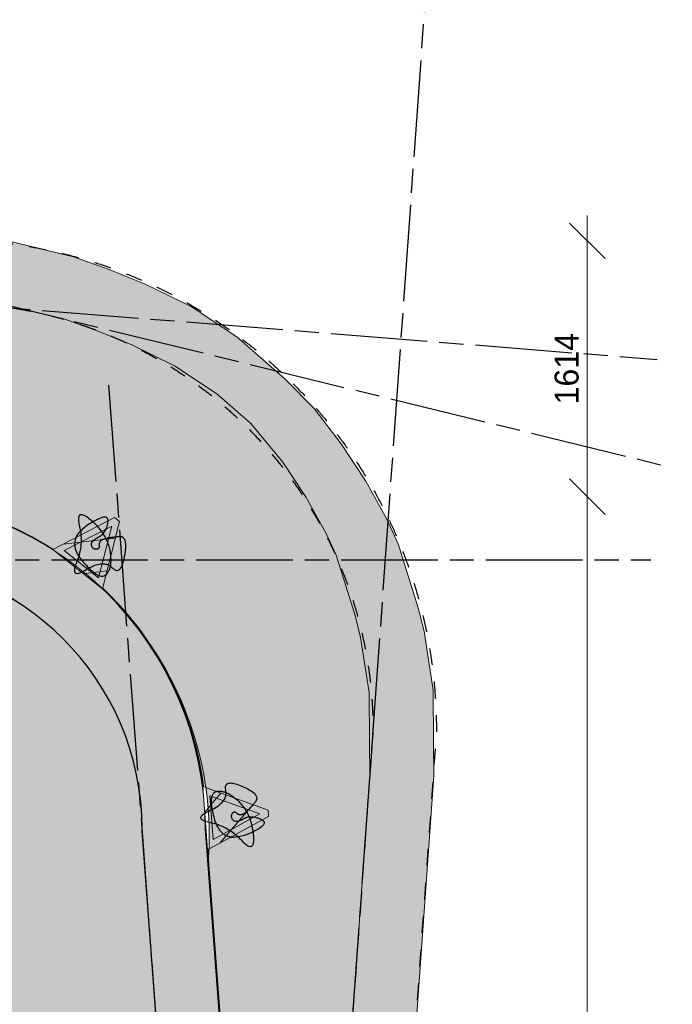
# Model space of a CAD drawing. Header units: millimetres. Extents: x -10538 to 13100, y -15694 to 32605.
# Tile 146 of 203: x 8858 to 12977, y 9224 to 15438. Entities that reach past the tile are written whole.
import ezdxf

# ---------------------------------------------------------------- set-up
doc = ezdxf.new("R2010")
doc.units = ezdxf.units.MM
doc.header["$LTSCALE"] = 100
doc.header["$PDMODE"] = 1
doc.header["$PDSIZE"] = -2
doc.linetypes.add('[LS] ISO-08 Long Dashed Short Dashed', pattern=[9.143999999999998, 6.095999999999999, -0.7620000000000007, 1.524, -0.7619999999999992])
doc.linetypes.add('[LS] Type-1', pattern=[2.12, 1.06, -1.06])
doc.layers.get('0').update_dxf_attribs({"lineweight": 5})
for name, color, linetype, lineweight in [('005 Geometrie Daken', 7, 'Continuous', 5), ('Geen', 7, 'Continuous', 9), ('Maatlijnen', 7, 'Continuous', 9), ('none', 7, 'Continuous', 13), ('plantenbak', 7, 'Continuous', 5)]:
    doc.layers.add(name, color=color, linetype=linetype, lineweight=lineweight)
for name, color, linetype, lineweight, true_color in [('Bloembak driehoek', 4, 'Vluchtweg', 5, 0x00ffff), ('Constructie _ STAAL', 6, 'Continuous', 5, 0xff00ff), ('dakgroen', 7, 'Continuous', 25, 0x007f00)]:
    doc.layers.add(name, color=color, linetype=linetype, lineweight=lineweight, true_color=true_color)
doc.styles.add('Arial', font='Arial.ttf')
doc.styles.add('Century Gothic', font='Century-Gothic_9791.ttf')
doc.linetypes.add('Vluchtweg', pattern='A,10,-5,10,-3.236565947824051,-11.03045832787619,["vluchtweg",Arial,S=1.76205150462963,R=0,X=-11.03045832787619,Y=-0.8810257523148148],-5', length=44.26702427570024)
doc.dimstyles.new('Arch', dxfattribs={"dimtxt": 101.0561342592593, "dimasz": 224.482421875, "dimexe": 317.5, "dimexo": 158.75, "dimgap": 158.75, "dimtad": 1, "dimdec": 4, "dimtxsty": 'Century Gothic', "dimblk": 'VW_SLASH-2', "dimblk1": 'VW_SLASH-2', "dimblk2": 'VW_SLASH-2', "dimcen": 0, "dimdle": 158.75, "dimazin": 0, "dimtfac": 1, "dimtdec": 4, "dimtix": 1, "dimtmove": 0, "dimatfit": 0, "dimldrblk": 'VW_FILLEDARROW', "dimfxl": 1, "dimfrac": 2, "dimtolj": 1, "dimarcsym": 0})
pattern_1 = [(45, (0, 0), (141.4213562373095, -141.4213562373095), [])]

# ---------------------------------------------------------------- blocks, each defined once
blk = doc.blocks.new('Groep-93')
at = {"layer": 'none', "linetype": 'Continuous', "lineweight": 0, "true_color": 0xdddddd, "transparency": 33554687}
h = blk.add_hatch(color=254, dxfattribs=at)
edge = h.paths.add_edge_path()
edge.add_line((-9171.523896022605, -11126.87979634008), (-9171.523895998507, -11133.81935285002))
edge.add_arc((-6071.523896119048, -11133.81935293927), 3099.999999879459, 179.9999999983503, 270.0000000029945)
edge.add_line((-6071.523895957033, -14233.81935281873), (-6066.499542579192, -14233.81935283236))
edge.add_line((-6066.499542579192, -14233.81935283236), (8435.933031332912, -12771.5388825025))
edge.add_arc((8430.867597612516, -9671.543021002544), 3099.999999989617, 270.0936219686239, 360.0000000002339)
edge.add_line((11530.86759760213, -9671.54302098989), (11530.86759762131, -9667.798279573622))
edge.add_line((11530.86759762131, -9667.798279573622), (10030.86417679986, 10332.24732913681))
edge.add_arc((7930.867597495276, 10328.45697908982), 2099.999999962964, 0.1034148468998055, 90.0000000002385)
edge.add_line((7930.867597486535, 12428.45697905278), (-4569.13240250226, 12428.4569790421))
edge.add_arc((-4569.1324023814, 10328.45697898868), 2100.000000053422, 90.00000000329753, 179.8083648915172)
edge.add_line((-6669.120656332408, 10335.48075946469), (-9171.523896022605, -11126.87979634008))
at = {"layer": 'none', "linetype": 'Continuous', "lineweight": 0, "true_color": 0x9faa7d, "transparency": 33554556}
h = blk.add_hatch(color=73, dxfattribs=at)
edge = h.paths.add_edge_path()
edge.add_line((-6269.21348757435, 10307.0568986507), (-8771.447785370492, -11154.09228066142))
edge.add_arc((-6071.523896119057, -11133.81935293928), 2699.999999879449, 180.4302089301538, 269.6885412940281)
edge.add_line((-6086.200969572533, -13833.77946058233), (8415.509653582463, -12371.57172056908))
edge.add_line((8415.509653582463, -12371.57172056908), (8435.279426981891, -12371.53941650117))
edge.add_arc((8430.86759761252, -9671.543021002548), 2699.999999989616, 270.0936219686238, 359.7678713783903)
edge.add_line((11130.84543885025, -9682.481794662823), (9630.891211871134, 10316.9078961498))
edge.add_line((9630.891211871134, 10316.9078961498), (9630.864828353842, 10331.52535769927))
edge.add_arc((7930.867597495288, 10328.45697908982), 1699.999999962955, 0.103414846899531, 90.00000000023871)
edge.add_line((7930.867597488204, 12028.45697905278), (-4569.132402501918, 12028.4569790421))
edge.add_arc((-4569.132402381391, 10328.45697898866), 1700.000000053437, 90.00000000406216, 179.8083648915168)
edge.add_line((-6269.122893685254, 10334.14289651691), (-6269.21348757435, 10307.0568986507))
h.paths.add_polyline_path([(-952.5119487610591, 5902.786832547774), (1523.040146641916, 5902.786832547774), (1523.040146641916, -2250.757002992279), (-952.5119487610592, -2250.757002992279)])
h = blk.add_hatch(color=73, dxfattribs=at)
edge = h.paths.add_edge_path()
edge.add_line((-6269.21348757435, 10307.0568986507), (-8302.508787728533, -7132.098899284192))
edge.add_line((-8302.508787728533, -7132.09889928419), (10939.5667216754, -7132.098899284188))
edge.add_line((10939.5667216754, -7132.098899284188), (9630.891211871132, 10316.9078961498))
edge.add_line((9630.891211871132, 10316.9078961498), (9630.864828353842, 10331.52535769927))
edge.add_arc((7930.867597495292, 10328.45697908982), 1699.99999996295, 0.1034148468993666, 90.00000000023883)
edge.add_line((7930.867597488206, 12028.45697905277), (-4569.13240250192, 12028.4569790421))
edge.add_arc((-4569.132402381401, 10328.45697898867), 1700.000000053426, 90.00000000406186, 179.808364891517)
edge.add_line((-6269.122893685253, 10334.14289651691), (-6269.21348757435, 10307.0568986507))
h.paths.add_polyline_path([(5296.280631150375, -942.0988992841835), (6196.280630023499, -942.0988992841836), (6196.280630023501, -2042.098899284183), (5296.280631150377, -2042.098899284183)])
h.paths.add_polyline_path([(-950.5738434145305, 5902.786832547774), (1574.711438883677, 5902.786832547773), (1574.711438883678, -2250.757002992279), (-950.5738434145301, -2250.757002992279)])
at = {"layer": 'none', "color": 7, "linetype": 'Continuous', "lineweight": 25, "transparency": 33554687, "flags": 128}
for points in [[(-9171.523896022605, -11126.87979634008), (-9171.523895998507, -11133.81935285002, 0.4142135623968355), (-6071.523895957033, -14233.81935281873), (-6066.499542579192, -14233.81935283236), (8435.933031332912, -12771.5388825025, 0.4137350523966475), (11530.86759760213, -9671.54302098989), (11530.86759762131, -9667.798279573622), (10030.86417679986, 10332.24732913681, 0.4136850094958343), (7930.867597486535, 12428.45697905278), (-4569.132402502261, 12428.4569790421, 0.4132342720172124), (-6669.120656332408, 10335.48075946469)], [(-6269.21348757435, 10307.0568986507), (-8771.447785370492, -11154.09228066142, 0.4104272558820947), (-6086.200969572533, -13833.77946058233), (8415.509653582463, -12371.57172056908), (8435.279426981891, -12371.53941650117, 0.4125493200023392), (11130.84543885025, -9682.481794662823), (9630.891211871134, 10316.9078961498), (9630.864828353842, 10331.52535769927, 0.4136850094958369), (7930.867597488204, 12028.45697905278), (-4569.132402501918, 12028.4569790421, 0.4132342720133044), (-6269.122893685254, 10334.14289651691)], [(-6269.21348757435, 10307.0568986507), (-8302.508787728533, -7132.09889928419), (10939.5667216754, -7132.098899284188), (9630.891211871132, 10316.9078961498), (9630.864828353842, 10331.52535769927, 0.4136850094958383), (7930.867597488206, 12028.45697905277), (-4569.132402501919, 12028.4569790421, 0.4132342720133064), (-6269.122893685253, 10334.14289651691)]]:
    blk.add_lwpolyline(points, format="xyb", close=True, dxfattribs=at)
blk = doc.blocks.new('Groep-94')
at = {"layer": 'none', "color": 7, "linetype": '[LS] Type-1', "lineweight": 25, "transparency": 33554687, "flags": 128}
for points in [[(-4611.768515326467, -12147.76141063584, -0.4138929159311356), (-6711.767256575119, -10050.06065745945), (-7211.768515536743, 11949.95883186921), (-7211.76851558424, 11952.2303873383, -0.4142135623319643), (-4111.768515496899, 15052.23038734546), (-4107.774927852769, 15052.23038727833), (8392.257755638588, 14052.23597475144, -0.4138332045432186), (11488.23148450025, 10952.2385893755), (11488.23148443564, 10948.67170467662), (9988.228381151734, -10051.37174374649, -0.4137101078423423), (7888.23148460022, -12147.76141063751)], [(-6311.777204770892, -10040.75557562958), (-6811.760362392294, 11958.86568436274, -0.4122296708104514), (-4123.434253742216, 14652.2051854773), (8376.024066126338, 13652.25672166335), (8391.738236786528, 13652.23631212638, -0.4127036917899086), (11088.21138076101, 10962.65779227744), (9588.252909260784, -10036.76081117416), (9588.22897228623, -10050.68406122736, -0.4137101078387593), (7888.231484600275, -11747.76141063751), (-4611.768515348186, -11747.76141063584, -0.4138929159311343), (-6311.767496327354, -10049.62270571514)]]:
    blk.add_lwpolyline(points, format="xyb", close=True, dxfattribs=at)
blk = doc.blocks.new('VW_SLASH-2')
at = {"color": 0, "linetype": 'ByBlock', "lineweight": -2, "transparency": 16777216}
blk.add_line((0.707182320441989, 0), (-1, 0), dxfattribs=at)
at = {"color": 0, "linetype": 'Continuous', "lineweight": 20, "transparency": 16777216, "flags": 128}
blk.add_lwpolyline([(0.5000534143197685, 0.5000534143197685), (-0.5000534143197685, -0.5000534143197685)], dxfattribs=at)
blk = doc.blocks.new('*D201')
at = {"layer": 'Defpoints', "color": 0, "transparency": 33554687}
for p in [(-6669.132402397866, 17937.90110071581), (10026.08461042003, 10332.24732913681), (-6669.132402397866, 10299.06736379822)]:
    blk.add_point(p, dxfattribs=at)
at = {"layer": 'Maatlijnen', "color": 0, "lineweight": -2, "transparency": 33554687}
blk.add_line((9801.602188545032, 17937.90110071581), (-6444.649980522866, 17937.90110071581), dxfattribs=at)
at = {"layer": 'Maatlijnen', "color": 0, "lineweight": -2, "xscale": 224.482421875, "yscale": 224.482421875, "zscale": 224.482421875, "rotation": 180}
blk.add_blockref('VW_SLASH-2', (-6669.132402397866, 17937.90110071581), dxfattribs=at)
at = {"layer": 'Maatlijnen', "color": 0, "lineweight": -2, "xscale": 224.482421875, "yscale": 224.482421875, "zscale": 224.482421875}
blk.add_blockref('VW_SLASH-2', (10026.08461042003, 17937.90110071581), dxfattribs=at)
at = {"layer": 'Maatlijnen', "color": 0, "lineweight": 9, "transparency": 33554687, "insert": (1678.476104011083, 18067.50599233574), "char_height": 151.5842013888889, "attachment_point": 5, "style": 'Century Gothic'}
blk.add_mtext('\\A1;16695', dxfattribs=at)
blk = doc.blocks.new('VW_FILLEDARROW')
at = {"color": 0, "linetype": 'Continuous', "lineweight": 5, "transparency": 16777216, "flags": 128}
blk.add_lwpolyline([(-1.414364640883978, 0.3789778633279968), (0, 0), (-1.414364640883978, -0.3789778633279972)], close=True, dxfattribs=at)
blk = doc.blocks.new('*D202')
at = {"layer": 'Defpoints', "color": 0, "transparency": 33554687}
for p in [(10026.08461042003, 17937.90110071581), (10026.08461042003, 10332.24732913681), (11526.08461042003, -9671.54302098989)]:
    blk.add_point(p, dxfattribs=at)
at = {"layer": 'Maatlijnen', "color": 0, "lineweight": -2, "transparency": 33554687}
blk.add_line((11301.60218854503, 17937.90110071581), (10250.56703229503, 17937.90110071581), dxfattribs=at)
at = {"layer": 'Maatlijnen', "color": 0, "lineweight": -2, "xscale": 224.482421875, "yscale": 224.482421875, "zscale": 224.482421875, "rotation": 180}
blk.add_blockref('VW_SLASH-2', (10026.08461042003, 17937.90110071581), dxfattribs=at)
at = {"layer": 'Maatlijnen', "color": 0, "lineweight": -2, "xscale": 224.482421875, "yscale": 224.482421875, "zscale": 224.482421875}
blk.add_blockref('VW_SLASH-2', (11526.08461042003, 17937.90110071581), dxfattribs=at)
at = {"layer": 'Maatlijnen', "color": 0, "lineweight": 9, "transparency": 33554687, "insert": (10776.08461042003, 18067.50599233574), "char_height": 151.5842013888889, "attachment_point": 5, "style": 'Century Gothic'}
blk.add_mtext('\\A1;1500', dxfattribs=at)
blk = doc.blocks.new('bloembak')
at = {"color": 255, "linetype": 'Continuous', "lineweight": 9, "transparency": 33554687}
blk.add_wipeout([(-20.000000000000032, -400.0000000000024), (-200.00000000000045, -5.684341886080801e-13), (199.9999999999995, 0), (19.99999999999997, -400.00000000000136)], dxfattribs=at).dxf.layer = 'Bloembak driehoek'
at = {"layer": 'Bloembak driehoek', "linetype": 'Continuous', "lineweight": 5, "transparency": 33554687}
h = blk.add_hatch(dxfattribs=at)
h.set_pattern_fill('[LA] Baksteen 2mm', style=0, pattern_type=2)
h.set_pattern_definition(pattern_1)
h.paths.add_polyline_path([(-19.99999999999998, -400.0000000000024), (-200.0000000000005, -4.662936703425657e-13), (199.9999999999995, 0), (20.00000000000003, -400.0000000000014)])
at = {"layer": 'Bloembak driehoek', "color": 7, "linetype": 'Continuous', "lineweight": 9, "transparency": 33554687, "flags": 128}
blk.add_lwpolyline([(-19.99999999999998, -400.0000000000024), (-200.0000000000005, -4.662936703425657e-13), (199.9999999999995, 0), (20.00000000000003, -400.0000000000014)], close=True, dxfattribs=at)
at = {"color": 255, "linetype": 'Continuous', "lineweight": 9, "transparency": 33554687}
blk.add_wipeout([(-2.0961010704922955e-13, -346.970168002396), (-138.1365756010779, -40.0000000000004), (138.13657560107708, -40.000000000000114)], dxfattribs=at).dxf.layer = 'plantenbak'
at = {"layer": 'Bloembak driehoek', "linetype": 'Continuous', "lineweight": 0, "true_color": 0xd7e0d6, "transparency": 33554687}
blk.add_hatch(color=254, dxfattribs=at).paths.add_polyline_path([(-2.081668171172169e-13, -346.970168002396), (-138.1365756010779, -40.00000000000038), (138.1365756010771, -40.00000000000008)])
at = {"layer": 'plantenbak', "linetype": 'Continuous', "lineweight": 5, "transparency": 33554687}
h = blk.add_hatch(dxfattribs=at)
h.set_pattern_fill('[LA] Baksteen 2mm', style=0, pattern_type=2)
h.set_pattern_definition(pattern_1)
h.paths.add_polyline_path([(-2.081668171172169e-13, -346.970168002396), (-138.1365756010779, -40.00000000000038), (138.1365756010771, -40.00000000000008)])
at = {"layer": 'Bloembak driehoek', "color": 7, "linetype": 'Continuous', "lineweight": 9, "transparency": 33554687, "flags": 128}
blk.add_lwpolyline([(-2.081668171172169e-13, -346.970168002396), (-138.1365756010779, -40.00000000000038), (138.1365756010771, -40.00000000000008)], close=True, dxfattribs=at)
at = {"layer": 'plantenbak', "linetype": 'Continuous', "lineweight": 9, "transparency": 33554687, "flags": 128}
blk.add_lwpolyline([(-2.081668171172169e-13, -346.970168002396), (-138.1365756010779, -40.00000000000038), (138.1365756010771, -40.00000000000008)], close=True, dxfattribs=at)
at = {"layer": 'plantenbak', "color": 85, "lineweight": 25, "true_color": 0x5baa38, "transparency": 33554687}
blk.add_open_spline([(-13.26252060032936, -252.43277609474), (-33.42381092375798, -281.3356559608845), (-122.1334883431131, -365.1809028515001), (-243.1012302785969, -133.6083162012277), (-89.8754238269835, -153.5714702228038), (-1.165746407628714, 85.98637803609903), (64.00096492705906, -145.586208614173), (256.898769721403, -297.3061791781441), (-1.165746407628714, -293.1005869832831), (-166.4883270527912, -153.5714702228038), (-160.4399399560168, -25.80728448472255), (175.6487697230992, -92.30957842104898), (71.41489875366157, -414.0136219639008), (-1.568972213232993, -293.4664111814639), (44.39876972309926, -192.4247958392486), (6.022522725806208, -156.6907501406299), (-33.02995743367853, -184.8762171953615), (6.898769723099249, -223.5298962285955), (-13.26252060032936, -252.43277609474)], degree=2, dxfattribs=at)
blk = doc.blocks.new('Groep-97')
at = {"layer": 'Bloembak driehoek', "color": 7, "transparency": 33554687, "xscale": -1, "rotation": 94.32140052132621}
blk.add_blockref('bloembak', (10028.46352291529, 10399.37118421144), dxfattribs=at)
blk = doc.blocks.new('Groep-98')
at = {"layer": 'Bloembak driehoek', "color": 7, "transparency": 33554687, "rotation": 141.5926430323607}
blk.add_blockref('bloembak', (9223.038469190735, 11970.48842992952), dxfattribs=at)
blk = doc.blocks.new('Groep-99')
at = {"layer": 'Bloembak driehoek', "color": 7, "transparency": 33554687}
for name in ['Groep-98', 'Groep-97']:
    blk.add_blockref(name, (0, 0), dxfattribs=at)
blk = doc.blocks.new('*D216')
at = {"layer": 'Defpoints', "color": 0, "transparency": 33554687}
for p in [(8670.635039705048, 14042.78683254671), (12440.63503970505, 14042.78683254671), (7679.761207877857, 12428.4569790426)]:
    blk.add_point(p, dxfattribs=at)
at = {"layer": 'Maatlijnen', "color": 0, "lineweight": -2, "transparency": 33554687}
blk.add_line((12440.63503970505, 12652.9394009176), (12440.63503970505, 13818.30441067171), dxfattribs=at)
at = {"layer": 'Maatlijnen', "color": 0, "lineweight": -2, "xscale": 224.482421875, "yscale": 224.482421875, "zscale": 224.482421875}
for p, rotation in [((12440.63503970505, 14042.78683254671), 90), ((12440.63503970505, 12428.4569790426), 270)]:
    blk.add_blockref('VW_SLASH-2', p, dxfattribs=dict(at, rotation=rotation))
at = {"layer": 'Maatlijnen', "color": 0, "lineweight": 9, "transparency": 33554687, "insert": (12311.03014808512, 13235.62190579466), "char_height": 151.5842013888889, "attachment_point": 5, "rotation": 90, "style": 'Century Gothic'}
blk.add_mtext('\\A1;1614', dxfattribs=at)
blk = doc.blocks.new('*D217')
at = {"layer": 'Defpoints', "color": 0, "transparency": 33554687}
for p in [(7679.761207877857, 12428.4569790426), (12440.63503970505, 12428.4569790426), (8435.933031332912, -12771.5388825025)]:
    blk.add_point(p, dxfattribs=at)
at = {"layer": 'Maatlijnen', "color": 0, "lineweight": -2, "transparency": 33554687}
blk.add_line((12440.63503970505, -12547.0564606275), (12440.63503970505, 12203.9745571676), dxfattribs=at)
at = {"layer": 'Maatlijnen', "color": 0, "lineweight": -2, "xscale": 224.482421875, "yscale": 224.482421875, "zscale": 224.482421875}
for p, rotation in [((12440.63503970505, 12428.4569790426), 90.00000000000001), ((12440.63503970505, -12771.5388825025), 270)]:
    blk.add_blockref('VW_SLASH-2', p, dxfattribs=dict(at, rotation=rotation))
at = {"layer": 'Maatlijnen', "color": 0, "lineweight": 9, "transparency": 33554687, "insert": (12311.03014808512, -171.5409517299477), "char_height": 151.5842013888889, "attachment_point": 5, "rotation": 90.00000000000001, "style": 'Century Gothic'}
blk.add_mtext('\\A1;25200', dxfattribs=at)
blk = doc.blocks.new('Groep-100')
at = {"layer": 'Geen', "color": 5, "linetype": '[LS] ISO-08 Long Dashed Short Dashed', "lineweight": 25, "true_color": 0x0000ff, "transparency": 33554687}
for p, q in [((-9230.030423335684, 18035.18011459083), (12977.24845580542, 12611.72642379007)), ((11584.6540849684, 17917.90110071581), (9246.918529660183, -14831.57389928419)), ((-9230.030423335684, 15058.01074720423), (12882.63564568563, 13293.63086791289)), ((11516.74419558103, -14831.57389928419), (9420.702914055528, 13136.14930639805)), ((-9230.030423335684, 12028.45697904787), (12840.63503970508, 12028.45697904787))]:
    blk.add_line(p, q, dxfattribs=at)
blk = doc.blocks.new('Groep-101')
at = {"layer": 'Constructie _ STAAL', "color": 7, "transparency": 33554546}
blk.add_blockref('Groep-100', (0, 0), dxfattribs=at)
blk = doc.blocks.new('Groep-131')
at = {"layer": '005 Geometrie Daken'}
blk.add_line((9630.329604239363, 10317.07416995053), (9630.304794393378, 10331.69801612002), dxfattribs=at)
blk = doc.blocks.new('Groep-145')
at = {"layer": 'none', "linetype": 'Continuous', "lineweight": 0, "true_color": 0xdddddd, "transparency": 33554687}
h = blk.add_hatch(color=254, dxfattribs=at)
edge = h.paths.add_edge_path()
edge.add_line((-7088.383903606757, 6696.131470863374), (-7202.355308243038, 12136.45635651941))
edge.add_arc((-4107.797344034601, 11952.776815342), 3100.004381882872, 176.6031563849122, 179.9999664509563)
edge.add_line((-7207.801725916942, 11952.77863052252), (-7306.002621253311, 14070.69274633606))
edge.add_arc((-4217.992457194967, 14082.68258219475), 3088.033440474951, 85.75147366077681, 180.2224615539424, ccw=False)
edge.add_line((-3989.222167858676, 17162.23038734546), (9198.170711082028, 13942.04894028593))
edge.add_line((9198.170711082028, 13942.04894028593), (9310.34880323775, 13902.32817540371))
edge.add_line((9310.34880323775, 13902.32817540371), (9198.170711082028, 13942.04894028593))
edge.add_line((9198.170711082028, 13942.04894028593), (9422.526895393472, 13862.6074105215))
edge.add_line((9422.526895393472, 13862.6074105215), (9650.981594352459, 13769.34728764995))
edge.add_line((9650.981594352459, 13769.34728764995), (9939.64611802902, 13627.73587550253))
edge.add_line((9939.64611802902, 13627.73587550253), (10228.64416543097, 13436.13451634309))
edge.add_line((10228.64416543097, 13436.13451634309), (10529.93292287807, 13173.79329169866))
edge.add_line((10529.93292287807, 13173.79329169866), (10715.74496850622, 12983.92258912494))
edge.add_line((10715.74496850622, 12983.92258912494), (10887.18180404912, 12762.1402376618))
edge.add_line((10887.18180404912, 12762.1402376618), (11042.34117191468, 12526.38845947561))
edge.add_line((11042.34117191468, 12526.38845947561), (11174.49793566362, 12286.78937722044))
edge.add_line((11174.49793566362, 12286.78937722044), (11247.62449484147, 12130.75119295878))
edge.add_line((11247.62449484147, 12130.75119295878), (11371.92239874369, 11732.16375450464))
edge.add_line((11371.92239874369, 11732.16375450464), (11410.30957154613, 11579.74845027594))
edge.add_line((11410.30957154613, 11579.74845027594), (11468.7899471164, 11207.90969487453))
edge.add_line((11468.7899471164, 11207.90969487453), (11470.37059282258, 10877.73898565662))
edge.add_line((11470.37059282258, 10877.73898565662), (11471.8168976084, 10663.88067666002))
edge.add_line((11471.8168976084, 10663.88067666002), (10759.25169975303, 687.9679060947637))
edge.add_line((10759.25169975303, 687.9679060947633), (10035.93074294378, 10332.24732913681))
edge.add_arc((7935.934163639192, 10328.45697908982), 2099.99999996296, 0.1034148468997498, 90.00000000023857)
edge.add_line((7935.934163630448, 12428.45697905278), (-4564.065836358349, 12428.4569790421))
edge.add_arc((-4564.065836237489, 10328.45697898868), 2100.000000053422, 90.00000000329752, 179.8083648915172)
edge.add_line((-6664.054090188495, 10335.48075946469), (-6669.132402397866, 10299.06736379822))
edge.add_line((-6669.132402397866, 10299.06736379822), (-6679.608337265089, 10265.25575282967))
edge.add_line((-6679.608337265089, 10265.25575282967), (-6722.209256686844, 9918.486490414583))
edge.add_line((-6722.209256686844, 9918.486490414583), (-7088.383903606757, 6696.131470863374))
at = {"layer": 'none', "linetype": 'Continuous', "lineweight": 0, "true_color": 0xc4dcc4, "transparency": 33554526}
h = blk.add_hatch(color=254, dxfattribs=at)
edge = h.paths.add_edge_path()
edge.add_arc((-4315.869235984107, 14166.29968294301), 2613.930553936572, 83.60890698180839, 181.0450960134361, ccw=False)
edge.add_line((-4024.901010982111, 16763.98527454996), (9141.96919602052, 13548.37695040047))
edge.add_line((9141.96919602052, 13548.37695040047), (9244.65860335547, 13512.01600214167))
edge.add_line((9244.65860335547, 13512.01600214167), (9141.96919602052, 13548.37695040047))
edge.add_line((9141.96919602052, 13548.37695040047), (9347.34801069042, 13475.65505388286))
edge.add_line((9347.34801069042, 13475.65505388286), (9565.08129174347, 13386.77164445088))
edge.add_line((9565.08129174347, 13386.77164445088), (9835.962173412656, 13253.88443098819))
edge.add_line((9835.962173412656, 13253.88443098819), (10103.23214253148, 13076.68846095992))
edge.add_line((10103.23214253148, 13076.68846095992), (10317.2650058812, 12890.32357977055))
edge.add_line((10317.2650058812, 12890.32357977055), (10519.79483317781, 12645.48187731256))
edge.add_line((10519.79483317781, 12645.48187731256), (10666.48335309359, 12422.60084933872))
edge.add_line((10666.48335309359, 12422.60084933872), (10791.6903710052, 12195.60159684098))
edge.add_line((10791.6903710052, 12195.60159684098), (10856.24510901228, 12057.85405043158))
edge.add_line((10856.24510901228, 12057.85405043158), (10974.8345793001, 11677.57190804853))
edge.add_line((10974.8345793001, 11677.57190804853), (11009.64693204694, 11539.35033694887))
edge.add_line((11009.64693204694, 11539.35033694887), (11064.3629785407, 11191.44650715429))
edge.add_line((11064.3629785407, 11191.44650715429), (11065.87204369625, 10876.22778943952))
edge.add_line((11065.87204369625, 10876.22778943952), (11067.26686059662, 10669.98275270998))
edge.add_line((11067.26686059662, 10669.98275270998), (10549.88487815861, 3426.6349981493))
edge.add_line((10549.88487815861, 3426.6349981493), (10047.4142252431, 10126.24370293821))
edge.add_arc((7916.602859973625, 10291.31636812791), 2137.195840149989, 355.5701784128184, 449.5880913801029)
edge.add_line((7931.967373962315, 12428.45697905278), (-4392.875610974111, 12428.4569790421))
edge.add_arc((-4556.607416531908, 10322.25685661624), 2112.554628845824, 85.55487999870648, 179.6413447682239)
edge.add_line((-6669.120656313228, 10335.48075946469), (-6692.157450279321, 10137.90110071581))
edge.add_line((-6692.157450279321, 10137.90110071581), (-6704.746935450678, 10107.37802231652))
edge.add_line((-6704.746935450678, 10107.37802231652), (-6741.089485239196, 9811.551562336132))
edge.add_line((-6741.089485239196, 9811.551562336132), (-6929.364960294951, 14118.62327565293))
at = {"layer": 'none', "color": 7, "linetype": 'Continuous', "lineweight": 9, "transparency": 33554687, "flags": 128}
for points in [[(-3989.222167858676, 17162.23038734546), (9198.170711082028, 13942.04894028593), (9310.34880323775, 13902.32817540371), (9198.170711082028, 13942.04894028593), (9422.526895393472, 13862.6074105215), (9650.981594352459, 13769.34728764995), (9939.64611802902, 13627.73587550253), (10228.64416543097, 13436.13451634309), (10529.93292287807, 13173.79329169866), (10715.74496850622, 12983.92258912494), (10887.18180404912, 12762.1402376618), (11042.34117191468, 12526.38845947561), (11174.49793566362, 12286.78937722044), (11247.62449484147, 12130.75119295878), (11371.92239874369, 11732.16375450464), (11410.30957154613, 11579.74845027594), (11468.7899471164, 11207.90969487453), (11470.37059282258, 10877.73898565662), (11471.8168976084, 10663.88067666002), (10759.25169975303, 687.9679060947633), (10035.93074294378, 10332.24732913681, 0.413685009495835), (7935.934163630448, 12428.45697905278), (-4564.065836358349, 12428.4569790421, 0.4132342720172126)], [(-4024.901010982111, 16763.98527454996), (9141.96919602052, 13548.37695040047), (9244.65860335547, 13512.01600214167), (9141.96919602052, 13548.37695040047), (9347.34801069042, 13475.65505388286), (9565.08129174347, 13386.77164445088), (9835.962173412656, 13253.88443098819), (10103.23214253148, 13076.68846095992), (10317.2650058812, 12890.32357977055), (10519.79483317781, 12645.48187731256), (10666.48335309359, 12422.60084933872), (10791.6903710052, 12195.60159684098), (10856.24510901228, 12057.85405043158), (10974.8345793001, 11677.57190804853), (11009.64693204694, 11539.35033694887), (11064.3629785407, 11191.44650715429), (11065.87204369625, 10876.22778943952), (11067.26686059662, 10669.98275270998), (10549.88487815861, 3426.6349981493), (10047.4142252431, 10126.24370293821, 0.4349053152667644), (7931.967373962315, 12428.45697905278), (-4392.875610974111, 12428.4569790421, 0.4352610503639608)]]:
    blk.add_lwpolyline(points, format="xyb", dxfattribs=at)
at = {"layer": 'Geen', "color": 7, "transparency": 33554687}
for name in ['Groep-94', 'Groep-93']:
    blk.add_blockref(name, (0, 0), dxfattribs=at)
at = {"layer": 'Maatlijnen', "color": 5, "lineweight": 9, "true_color": 0x0000ff, "transparency": 33554687}
for base, p1, p2, picture, middle in [((-6669.132402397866, 17937.90110071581), (10026.08461042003, 10332.24732913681), (-6669.132402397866, 10299.06736379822), '*D201', (1678.476104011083, 18067.50599233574)), ((10026.08461042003, 17937.90110071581), (11526.08461042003, -9671.54302098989), (10026.08461042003, 10332.24732913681), '*D202', (10776.08461042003, 18067.50599233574))]:
    dim = blk.add_linear_dim(base=base, p1=p1, p2=p2, dimstyle='Arch', override={"dimtxt": 151.5842013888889, "dimgap": 50, "dimdec": 0, "dimpost": '<>', "dimtxsty": 'Century Gothic', "dimse1": 1, "dimse2": 1, "dimtmove": 2}, dxfattribs=at)
    dim.commit()
    dim.dimension.update_dxf_attribs({"geometry": picture, "text_midpoint": middle})
at = {"layer": 'Bloembak driehoek', "color": 7, "transparency": 33554687}
blk.add_blockref('Groep-99', (0, 0), dxfattribs=at)
at = {"layer": 'dakgroen', "linetype": 'Continuous', "lineweight": 25, "true_color": 0x007f00, "transparency": 33554526}
h = blk.add_hatch(dxfattribs=at)
h.set_pattern_fill('Plus', color=96, style=0, pattern_type=2)
h.set_pattern_definition([(0, (-37.5, 0), (0, 300), [75, -225]), (90, (0, -37.5), (-300, 1.83697019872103e-14), [75, -225])])
edge = h.paths.add_edge_path()
edge.add_line((9141.969196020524, 13548.37695040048), (-4024.901010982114, 16763.98527454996))
edge.add_arc((-4315.869235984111, 14166.29968294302), 2613.930553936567, 83.60890698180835, 181.0450960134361)
edge.add_line((-6929.364960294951, 14118.62327565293), (-6741.089485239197, 9811.551562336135))
edge.add_line((-6741.089485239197, 9811.551562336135), (-6704.746935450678, 10107.37802231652))
edge.add_line((-6704.746935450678, 10107.37802231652), (-6692.15745027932, 10137.90110071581))
edge.add_line((-6692.15745027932, 10137.90110071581), (-6669.120656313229, 10335.48075946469))
edge.add_arc((-4556.60741653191, 10322.25685661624), 2112.554628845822, 85.55487999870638, 179.6413447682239, ccw=False)
edge.add_line((-4392.875610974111, 12428.4569790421), (7931.967373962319, 12428.45697905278))
edge.add_arc((7916.602859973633, 10291.31636812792), 2137.195840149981, -4.429821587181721, 89.58809138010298, ccw=False)
edge.add_line((10047.4142252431, 10126.24370293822), (10549.88487815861, 3426.634998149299))
edge.add_line((10549.88487815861, 3426.634998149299), (11067.26686059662, 10669.98275270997))
edge.add_line((11067.26686059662, 10669.98275270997), (11065.87204369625, 10876.22778943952))
edge.add_line((11065.87204369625, 10876.22778943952), (11064.3629785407, 11191.44650715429))
edge.add_line((11064.3629785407, 11191.44650715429), (11009.64693204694, 11539.35033694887))
edge.add_line((11009.64693204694, 11539.35033694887), (10974.8345793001, 11677.57190804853))
edge.add_line((10974.8345793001, 11677.57190804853), (10856.24510901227, 12057.85405043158))
edge.add_line((10856.24510901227, 12057.85405043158), (10791.69037100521, 12195.60159684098))
edge.add_line((10791.69037100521, 12195.60159684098), (10666.48335309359, 12422.60084933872))
edge.add_line((10666.48335309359, 12422.60084933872), (10519.79483317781, 12645.48187731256))
edge.add_line((10519.79483317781, 12645.48187731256), (10317.2650058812, 12890.32357977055))
edge.add_line((10317.2650058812, 12890.32357977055), (10103.23214253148, 13076.68846095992))
edge.add_line((10103.23214253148, 13076.68846095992), (9835.962173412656, 13253.88443098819))
edge.add_line((9835.962173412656, 13253.88443098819), (9565.08129174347, 13386.77164445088))
edge.add_line((9565.08129174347, 13386.77164445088), (9347.34801069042, 13475.65505388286))
edge.add_line((9347.34801069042, 13475.65505388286), (9141.969196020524, 13548.37695040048))
h.paths.add_polyline_path([(-5276.959853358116, 14361.84207457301), (2723.040146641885, 14361.84207457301), (2723.040146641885, 12461.84207457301), (-5276.959853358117, 12461.84207457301)])
at = {"layer": 'dakgroen', "linetype": 'Continuous', "lineweight": 5, "transparency": 33554687, "flags": 128}
blk.add_lwpolyline([(-4392.875610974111, 12428.4569790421), (7931.967373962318, 12428.45697905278, -0.4349053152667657), (10047.4142252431, 10126.24370293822), (10549.88487815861, 3426.634998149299), (11067.26686059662, 10669.98275270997), (11065.87204369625, 10876.22778943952), (11064.3629785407, 11191.44650715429), (11009.64693204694, 11539.35033694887), (10974.8345793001, 11677.57190804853), (10856.24510901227, 12057.85405043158), (10791.69037100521, 12195.60159684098), (10666.48335309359, 12422.60084933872), (10519.79483317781, 12645.48187731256), (10317.2650058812, 12890.32357977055), (10103.23214253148, 13076.68846095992), (9835.962173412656, 13253.88443098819), (9565.08129174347, 13386.77164445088), (9347.34801069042, 13475.65505388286), (9141.969196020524, 13548.37695040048), (-4024.901010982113, 16763.98527454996, 0.4527585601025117)], format="xyb", dxfattribs=at)
at = {"layer": 'Constructie _ STAAL', "color": 7, "transparency": 33554546}
blk.add_blockref('Groep-101', (0, 0), dxfattribs=at)
at = {"layer": 'Geen', "color": 7, "transparency": 33554687}
blk.add_blockref('Groep-131', (0, 0), dxfattribs=at)
at = {"layer": 'Maatlijnen', "color": 5, "lineweight": 9, "true_color": 0x0000ff, "transparency": 33554687}
for base, p1, p2, picture, middle in [((12440.63503970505, 14042.78683254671), (7679.761207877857, 12428.4569790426), (8670.635039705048, 14042.78683254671), '*D216', (12311.03014808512, 13235.62190579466)), ((12440.63503970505, 12428.4569790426), (8435.933031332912, -12771.5388825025), (7679.761207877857, 12428.4569790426), '*D217', (12311.03014808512, -171.5409517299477))]:
    dim = blk.add_linear_dim(base=base, p1=p1, p2=p2, angle=270, dimstyle='Arch', override={"dimtxt": 151.5842013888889, "dimgap": 50, "dimdec": 0, "dimpost": '<>', "dimtxsty": 'Century Gothic', "dimse1": 1, "dimse2": 1, "dimtmove": 2}, dxfattribs=at)
    dim.commit()
    dim.dimension.update_dxf_attribs({"geometry": picture, "text_midpoint": middle})

msp = doc.modelspace()

# ---------------------------------------------------------------- block references
at = {"layer": 'none', "color": 7}
msp.add_blockref('Groep-145', (0, 0), dxfattribs=at)

doc.saveas('drawing.dxf')
